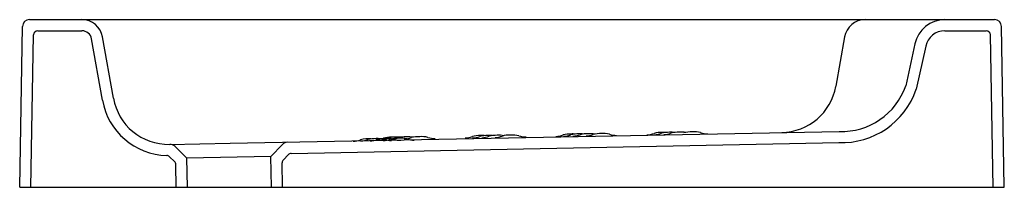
# Model space of a CAD drawing. Header units: millimetres. Extents: x -0.704 to 0, y 0 to 0.12.
import ezdxf

# ---------------------------------------------------------------- set-up
doc = ezdxf.new("R2010")
doc.units = ezdxf.units.MM
doc.layers.add('BLOCKS', color=3, linetype='Continuous')

msp = doc.modelspace()

# ---------------------------------------------------------------- linework, layer by layer
at = {"layer": 'BLOCKS'}
for p, q in [((-0.69718, 0.12), (-0.00701, 0.12)), ((-0.70419, 0), (-0.70218, 0.11509)), ((0, 0), (-0.00201, 0.11509)), ((-0.69619, -0.00014), (-0.69428, 0.10905)), ((-0.69128, 0.112), (-0.65968, 0.112)), ((-0.64505, 0.06232), (-0.65279, 0.10622)), ((-0.63717, 0.06371), (-0.64491, 0.1076)), ((-0.11428, 0.1076), (-0.12052, 0.07223)), ((-0.04254, 0.112), (-0.0129, 0.112)), ((-0.008, -0.00014), (-0.0099, 0.10905)), ((-0.06405, 0.10264), (-0.07051, 0.07268)), ((-0.05623, 0.10095), (-0.06294, 0.07009)), ((-0.55372, 0.03142), (-0.11814, 0.03989)), ((-0.59708, 0.03066), (-0.55372, 0.03142)), ((-0.58454, 0.02088), (-0.59322, 0.02926)), ((-0.52454, 0.02193), (-0.51616, 0.03061)), ((-0.51003, 0.02418), (-0.11801, 0.0319)), ((-0.59337, 0.01829), (-0.59704, 0.02183)), ((-0.52454, 0.02193), (-0.58454, 0.02088)), ((-0.52416, 0), (-0.52454, 0.02193)), ((-0.51562, 0.01965), (-0.51213, 0.02326)), ((-0.59217, -0.00014), (-0.59245, 0.01618)), ((-0.58417, 0), (-0.58454, 0.02088)), ((-0.51616, 0.00014), (-0.51647, 0.01751)), ((-0.70419, 0), (0, 0))]:
    msp.add_line(p, q, dxfattribs=at)
for centre, radius, start, end in [((-0.69718, 0.115), 0.005, 90, 179), ((-0.65968, 0.105), 0.015, 10, 90), ((-0.09951, 0.105), 0.015, 90, 170), ((-0.04254, 0.098), 0.022, 90, 167.82041), ((-0.00701, 0.115), 0.005, 1, 90), ((-0.69128, 0.109), 0.003, 90, 179), ((-0.65968, 0.105), 0.007, 10, 90), ((-0.04254, 0.098), 0.014, 90, 167.82041), ((-0.0129, 0.109), 0.003, 1, 90), ((-0.15991, 0.07917), 0.04, 271, 350), ((-0.11642, 0.08838), 0.04852, 267.96359, 341.1198), ((-0.59777, 0.07066), 0.04, 190.00503, 270.99497), ((-0.11642, 0.08838), 0.05652, 267.96359, 341.1198), ((-0.59777, 0.07066), 0.048, 190.00503, 268.48478), ((-0.43877, 0.01479), 0.02102, 88.82014, 104.67795), ((-0.43472, 0.01472), 0.02116, 88.82204, 104.64827), ((-0.43884, 0.04934), 0.01504, 271.02631, 291.12737), ((-0.43718, 0.01477), 0.02107, 87.66325, 93.16051), ((-0.43311, 0.01469), 0.02121, 84.17009, 93.15828), ((-0.42808, 0.0149), 0.02109, 88.82118, 104.6618), ((-0.42941, 0.04946), 0.015, 271, 291.09098), ((-0.42636, 0.0146), 0.02143, 80.55997, 93.15509), ((-0.41857, 0.01451), 0.02166, 88.82827, 104.54982), ((-0.41693, 0.01448), 0.02171, 77.4708, 93.15112), ((-0.40732, 0.04985), 0.015, 250.90902, 271), ((-0.38588, 0.05022), 0.015, 271, 291.17165), ((-0.37515, 0.01599), 0.02094, 88.81912, 104.69414), ((-0.38054, 0.05037), 0.01505, 271.03408, 291.13322), ((-0.36979, 0.01604), 0.02098, 88.81962, 104.68612), ((-0.37356, 0.01596), 0.02099, 85.85545, 93.16172), ((-0.37385, 0.05048), 0.01504, 271.02931, 291.12436), ((-0.3682, 0.01602), 0.02103, 84.02249, 93.16113), ((-0.36309, 0.01604), 0.02109, 88.82118, 104.6618), ((-0.36449, 0.0506), 0.015, 271.00001, 291.13263), ((-0.36137, 0.01573), 0.02143, 80.68139, 93.15509), ((-0.35371, 0.01601), 0.02128, 88.82356, 104.62425), ((-0.35194, 0.01561), 0.02171, 77.4708, 93.15112), ((-0.34233, 0.05098), 0.015, 250.90902, 271), ((-0.32089, 0.05136), 0.015, 271, 291.17165), ((-0.31016, 0.01712), 0.02094, 88.81912, 104.69414), ((-0.3155, 0.05145), 0.015, 271, 291.14602), ((-0.30474, 0.01699), 0.02116, 88.82204, 104.64827), ((-0.30857, 0.0171), 0.02099, 85.78286, 93.16172), ((-0.30879, 0.05157), 0.015, 271, 291.12213), ((-0.30321, 0.01715), 0.02103, 83.91943, 93.16113), ((-0.298, 0.01689), 0.02138, 88.8248, 104.6053), ((-0.29943, 0.05173), 0.015, 271, 291.09098), ((-0.29638, 0.01687), 0.02143, 80.55997, 93.15509), ((-0.28859, 0.01678), 0.02166, 88.82827, 104.54982), ((-0.28711, 0.01712), 0.02133, 77.39568, 93.15651), ((-0.27754, 0.05211), 0.015, 250.86737, 270.99999), ((-0.25589, 0.05249), 0.015, 271, 291.17165), ((-0.24517, 0.01825), 0.02094, 88.81912, 104.69414), ((-0.25055, 0.0526), 0.01501, 271.0082, 291.1591), ((-0.23981, 0.01831), 0.02098, 88.81962, 104.68612), ((-0.24358, 0.01823), 0.02099, 85.85545, 93.16172), ((-0.2438, 0.0527), 0.015, 271, 291.12213), ((-0.23814, 0.0181), 0.02121, 84.0674, 93.15828), ((-0.23301, 0.01803), 0.02138, 88.8248, 104.6053), ((-0.23139, 0.018), 0.02143, 80.68139, 93.15509), ((-0.22373, 0.01828), 0.02128, 88.82356, 104.62425), ((-0.22196, 0.01788), 0.02171, 77.4708, 93.15112), ((-0.21235, 0.05325), 0.015, 250.90902, 271), ((-0.59669, 0.02567), 0.005, 46, 91), ((-0.51256, 0.02714), 0.005, 91, 136), ((-0.46586, 0.04795), 0.015, 271, 291.17165), ((-0.45513, 0.01372), 0.02094, 83.58856, 104.69414), ((-0.46047, 0.04805), 0.015, 271, 291.14602), ((-0.44971, 0.01358), 0.02116, 88.82204, 104.64827), ((-0.45383, 0.0482), 0.01504, 271.0255, 291.12817), ((-0.4481, 0.01356), 0.02121, 77.37145, 93.15828), ((-0.44951, 0.04911), 0.015, 271, 291.16259), ((-0.44307, 0.01377), 0.02109, 88.82118, 104.6618), ((-0.44548, 0.04918), 0.015, 271, 291.14602), ((-0.44447, 0.04833), 0.015, 271.00001, 291.13263), ((-0.43855, 0.04843), 0.015, 250.85395, 271), ((-0.44147, 0.01374), 0.02115, 77.35773, 93.15929), ((-0.43369, 0.01374), 0.02128, 88.82356, 104.62425), ((-0.4319, 0.04866), 0.01511, 250.92371, 270.92261), ((-0.43192, 0.01334), 0.02171, 77.4708, 93.15112), ((-0.42231, 0.04871), 0.015, 250.90902, 271), ((-0.59912, 0.01967), 0.003, 46, 88.48478), ((-0.50997, 0.02118), 0.003, 91, 136), ((-0.59545, 0.01613), 0.003, 1, 46), ((-0.51347, 0.01756), 0.003, 136, 181)]:
    msp.add_arc(centre, radius, start, end, dxfattribs=at)

doc.saveas('drawing.dxf')
